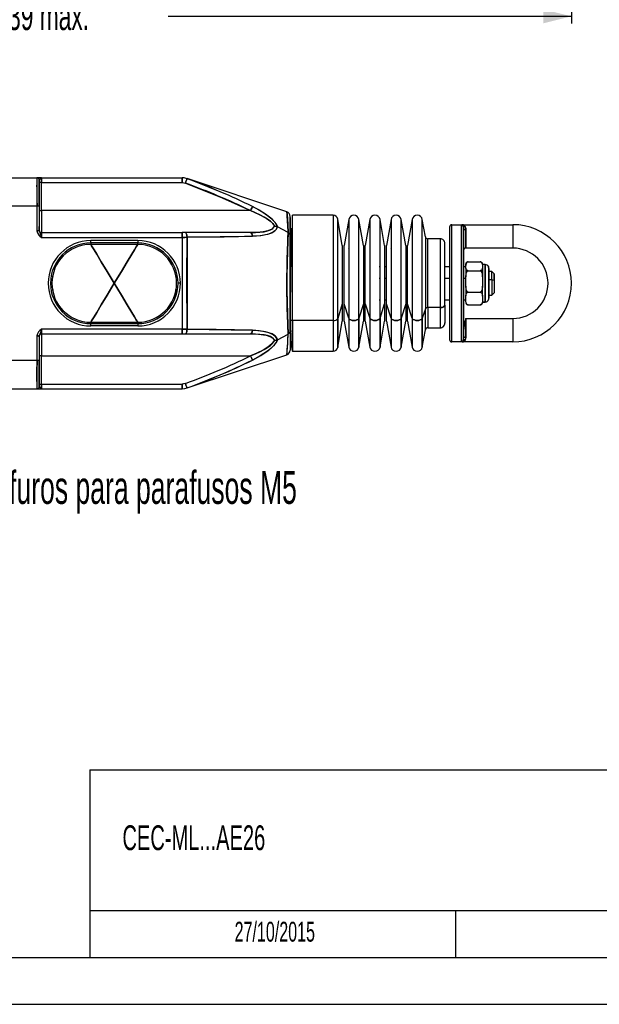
# Model space of a CAD drawing. Extents: x 0 to 1485, y 0 to 1050.
# Tile 5 of 13: x 523 to 832, y 0 to 525. Entities that reach past the tile are written whole.
import ezdxf

# ---------------------------------------------------------------- set-up
doc = ezdxf.new("R2010")
doc.units = 0
doc.header["$LTSCALE"] = 5
doc.layers.get('0').update_dxf_attribs({"linetype": 'CONTINUOUS'})
doc.styles.add('SLDTEXTSTYLE0', font='TXT', dxfattribs={"width": 0.605})
doc.dimstyles.new('SLDDIMSTYLE1', dxfattribs={"dimtxt": 15, "dimasz": 15, "dimexe": 0, "dimexo": 0.0625, "dimgap": 3.75, "dimtad": 0, "dimlfac": 0.4, "dimrnd": 1e-09, "dimzin": 12, "dimtxsty": 'SLDTEXTSTYLE0', "dimsah": 1, "dimcen": 0.09, "dimazin": 3, "dimtfac": 1, "dimtdec": 3, "dimtofl": 0, "dimtmove": 0, "dimatfit": 3, "dimtolj": 1, "dimtzin": 12})

# ---------------------------------------------------------------- blocks, each defined once
blk = doc.blocks.new('_D_1')
at = {"color": 7, "linetype": 'CONTINUOUS'}
for p, q in [((816.85, 662.73), (816.85, 523.04)), ((236.85, 606.98), (236.85, 523.04)), ((236.85, 526.79), (452.41, 526.79)), ((816.85, 526.79), (601.82, 526.79))]:
    blk.add_line(p, q, dxfattribs=at)
for points in [[(236.85, 526.79), (251.85, 523.04), (251.85, 530.54)], [(816.85, 526.79), (801.85, 530.54), (801.85, 523.04)]]:
    blk.add_solid(points, dxfattribs=at)
at = {"color": 7, "linetype": 'CONTINUOUS', "insert": (452.41, 534.46), "char_height": 15, "attachment_point": 1, "style": 'SLDTEXTSTYLE0'}
blk.add_mtext('222 min. - 239 máx.', dxfattribs=at)

msp = doc.modelspace()

# ---------------------------------------------------------------- linework, layer by layer
at = {"color": 144, "linetype": 'CONTINUOUS'}
for p, q in [((514.35, 440.694), (531.85, 440.694)), ((531.85, 440.694), (531.85, 425.694)), ((534.35, 440.694), (531.85, 440.694)), ((531.85, 435.854), (531.85, 436.827)), ((534.35, 440.694), (532.478, 440.694)), ((533.152, 439.556), (533.1, 439.444)), ((533.1, 425.694), (533.1, 439.444)), ((533.1, 439.444), (533.1, 425.694)), ((534.35, 438.194), (533.1, 438.194)), ((534.35, 438.194), (533.1, 438.194)), ((533.1, 438.119), (533.1, 429.443)), ((534.35, 440.694), (534.35, 438.194)), ((534.35, 438.194), (534.35, 440.694)), ((534.35, 440.694), (609.236, 440.694)), ((534.35, 423.194), (534.35, 438.194)), ((534.35, 438.194), (609.236, 438.194)), ((609.236, 440.694), (609.236, 438.194)), ((609.236, 440.694), (609.236, 438.194)), ((609.236, 438.194), (609.236, 440.566)), ((609.236, 438.194), (611.001, 437.873)), ((611.883, 440.212), (611.77, 440.298)), ((611.883, 440.212), (611.851, 440.128)), ((514.35, 425.694), (531.85, 425.694)), ((531.85, 429.026), (531.947, 425.694)), ((531.85, 425.694), (531.85, 412.48)), ((531.85, 425.694), (533.1, 425.694)), ((531.85, 425.694), (533.1, 425.694)), ((533.1, 429.443), (533.115, 427.132)), ((533.1, 425.694), (533.1, 412.48)), ((533.139, 423.194), (533.1, 423.214)), ((533.139, 423.194), (534.35, 423.194)), ((533.139, 423.194), (534.35, 423.194)), ((645.74, 423.194), (534.35, 423.194)), ((534.35, 423.194), (534.35, 411.444)), ((666.85, 410.075), (666.85, 420.142)), ((668.1, 364.618), (668.1, 420.694)), ((668.1, 364.618), (668.1, 420.694)), ((689.753, 420.694), (689.753, 364.618)), ((689.753, 420.68), (689.753, 364.618)), ((666.85, 410.075), (666.85, 419.941)), ((666.85, 419.444), (666.85, 365.301)), ((692.215, 365.748), (692.215, 418.628)), ((692.215, 365.748), (692.215, 418.615)), ((698.108, 418.422), (698.108, 365.861)), ((698.108, 418.408), (698.108, 365.861)), ((703.524, 365.861), (703.524, 418.422)), ((703.524, 365.861), (703.524, 418.408)), ((709.38, 418.422), (709.38, 365.861)), ((709.38, 418.415), (709.38, 365.861)), ((714.797, 365.861), (714.797, 418.422)), ((714.797, 365.861), (714.797, 418.415)), ((720.653, 418.422), (720.653, 365.861)), ((720.653, 418.408), (720.653, 365.861)), ((726.07, 365.861), (726.07, 418.422)), ((726.07, 365.861), (726.07, 418.408)), ((731.926, 418.422), (731.926, 365.861)), ((731.926, 418.415), (731.926, 365.861)), ((737.343, 365.861), (737.343, 418.422)), ((737.343, 365.861), (737.343, 418.415)), ((753.1, 353.194), (753.1, 415.694)), ((753.1, 415.694), (759.35, 415.694)), ((758.1, 415.401), (758.1, 353.487)), ((759.35, 413.819), (759.121, 414.878)), ((759.35, 415.694), (785.6, 415.694)), ((785.6, 415.694), (785.6, 403.194)), ((785.6, 415.694), (785.6, 403.194)), ((533.1, 412.48), (531.85, 412.48)), ((533.1, 412.48), (531.85, 412.48)), ((533.1, 412.48), (533.1, 412.694)), ((534.35, 408.944), (534.35, 411.444)), ((534.35, 411.444), (609.236, 411.444)), ((534.35, 411.444), (534.35, 408.944)), ((609.236, 411.444), (609.236, 408.944)), ((609.236, 411.444), (609.236, 408.944)), ((611.001, 411.444), (609.236, 411.444)), ((609.236, 408.944), (609.236, 411.444)), ((645.74, 411.444), (611.001, 411.444)), ((645.74, 411.444), (647.229, 411.499)), ((665.847, 411.491), (660.11, 414.524)), ((666.85, 358.814), (666.85, 410.075)), ((751.85, 414.444), (751.85, 354.444)), ((751.85, 414.444), (751.85, 354.444)), ((759.35, 413.819), (759.35, 355.069)), ((759.35, 355.069), (759.35, 413.819)), ((760.6, 403.194), (760.6, 413.09)), ((760.6, 413.09), (760.6, 403.194)), ((534.35, 408.944), (609.236, 408.944)), ((560.6, 405.944), (560.6, 407.194)), ((585.6, 407.194), (560.6, 407.194)), ((560.6, 405.944), (560.6, 407.194)), ((560.6, 405.944), (560.6, 405.194)), ((585.6, 405.944), (560.6, 405.944)), ((585.6, 405.194), (560.6, 405.194)), ((585.6, 407.194), (585.6, 405.944)), ((585.6, 407.194), (585.6, 405.944)), ((585.6, 405.194), (585.6, 405.944)), ((611.883, 408.955), (609.236, 408.944)), ((609.236, 408.944), (609.236, 359.944)), ((611.883, 408.955), (611.883, 359.934)), ((668.1, 404.271), (667.637, 404.216)), ((694.687, 404.608), (694.687, 373.416)), ((695.672, 373.416), (695.672, 404.608)), ((705.96, 404.608), (705.96, 373.416)), ((706.945, 373.416), (706.945, 404.608)), ((717.233, 404.608), (717.233, 373.416)), ((718.218, 373.416), (718.218, 404.608)), ((728.506, 404.608), (728.506, 373.416)), ((729.491, 373.416), (729.491, 404.608)), ((738.964, 409.227), (738.964, 370.889)), ((740.195, 371.454), (740.195, 408.194)), ((746.85, 408.194), (746.85, 371.454)), ((746.85, 408.194), (746.85, 371.454)), ((749.35, 372.822), (749.35, 405.662)), ((698.108, 403.028), (698.3, 403.375)), ((720.653, 403.028), (720.846, 403.375)), ((785.6, 403.194), (760.6, 403.194)), ((759.35, 394.569), (759.25, 394.106)), ((760.6, 392.54), (760.6, 394.566)), ((761.85, 395.936), (768.1, 395.936)), ((769.26, 394.646), (769.215, 394.966)), ((769.35, 394.566), (769.35, 392.54)), ((770.85, 394.444), (770.85, 374.493)), ((770.85, 374.493), (770.85, 394.41)), ((760.6, 392.54), (760.6, 387.869)), ((761.85, 391.171), (768.1, 391.171)), ((769.35, 393.553), (769.35, 392.54)), ((769.35, 387.869), (769.35, 392.54)), ((769.35, 392.54), (769.35, 387.869)), ((772.85, 376.483), (772.85, 392.369)), ((772.85, 392.329), (772.85, 376.483)), ((774.35, 386.269), (774.35, 390.694)), ((775.6, 389.444), (775.6, 385.904)), ((775.6, 385.904), (775.6, 389.421)), ((608.35, 384.444), (607.1, 384.444)), ((714.797, 386.999), (714.35, 386.999)), ((718.218, 386.999), (717.233, 386.999)), ((729.491, 386.999), (728.506, 386.999)), ((751.85, 386.999), (749.35, 386.999)), ((760.6, 386.999), (759.35, 386.999)), ((760.6, 382.982), (760.6, 387.869)), ((769.35, 387.869), (769.35, 385.425)), ((769.35, 387.869), (769.35, 382.982)), ((769.35, 385.425), (769.35, 382.982)), ((774.35, 386.269), (772.85, 386.269)), ((775.6, 385.904), (774.35, 386.269)), ((774.35, 386.269), (774.35, 378.194)), ((775.6, 385.904), (775.6, 379.515)), ((775.6, 385.904), (775.6, 379.444)), ((760.6, 382.982), (760.6, 377.747)), ((761.85, 379.68), (768.1, 379.68)), ((769.35, 377.747), (769.35, 382.982)), ((769.35, 377.657), (769.35, 382.982)), ((694.687, 373.416), (692.215, 365.748)), ((694.687, 373.416), (694.687, 364.281)), ((698.108, 365.861), (695.672, 373.416)), ((695.672, 364.281), (695.672, 373.416)), ((705.96, 373.416), (703.524, 365.861)), ((705.96, 373.416), (705.96, 364.281)), ((706.945, 364.281), (706.945, 373.416)), ((706.945, 373.416), (709.38, 365.861)), ((714.797, 365.861), (717.233, 373.416)), ((717.233, 373.416), (717.233, 364.281)), ((720.653, 365.861), (718.218, 373.416)), ((718.218, 364.281), (718.218, 373.416)), ((728.506, 373.416), (726.07, 365.861)), ((728.506, 373.416), (728.506, 364.281)), ((731.926, 365.861), (729.491, 373.416)), ((729.491, 364.281), (729.491, 373.416)), ((749.35, 372.822), (749.35, 363.227)), ((760.6, 374.886), (760.6, 377.747)), ((761.85, 372.953), (768.1, 372.953)), ((769.35, 377.747), (769.35, 376.316)), ((769.35, 377.747), (769.35, 374.886)), ((769.35, 374.886), (769.35, 374.237)), ((769.35, 374.493), (770.85, 374.493)), ((770.85, 374.493), (770.85, 374.485)), ((770.85, 374.493), (770.85, 374.444)), ((772.85, 376.52), (772.85, 376.483)), ((738.964, 370.889), (737.343, 365.861)), ((738.964, 359.661), (738.964, 370.889)), ((740.195, 371.454), (740.195, 360.694)), ((746.85, 371.454), (740.195, 371.454)), ((746.85, 371.454), (746.85, 360.694)), ((746.85, 371.454), (746.85, 360.694)), ((560.6, 363.694), (585.6, 363.694)), ((560.6, 363.694), (560.6, 362.944)), ((560.6, 361.694), (560.6, 362.944)), ((560.6, 362.944), (585.6, 362.944)), ((560.6, 361.694), (560.6, 362.944)), ((585.6, 362.944), (585.6, 363.694)), ((585.6, 362.944), (585.6, 361.694)), ((585.6, 362.944), (585.6, 361.694)), ((666.85, 365.301), (666.85, 349.444)), ((689.753, 364.618), (668.1, 364.618)), ((668.1, 364.618), (668.1, 348.195)), ((668.1, 348.194), (668.1, 364.618)), ((689.753, 364.618), (689.753, 348.194)), ((689.753, 364.618), (689.753, 348.195)), ((692.215, 365.748), (692.215, 350.261)), ((692.215, 350.26), (692.215, 365.748)), ((698.108, 365.861), (698.108, 350.467)), ((698.108, 365.861), (698.108, 350.467)), ((703.524, 365.861), (703.524, 350.467)), ((703.524, 350.467), (703.524, 365.861)), ((709.38, 365.861), (709.38, 350.467)), ((709.38, 365.861), (709.38, 350.467)), ((714.797, 365.861), (714.797, 350.467)), ((714.797, 350.467), (714.797, 365.861)), ((720.653, 365.861), (720.653, 350.467)), ((720.653, 365.861), (720.653, 350.467)), ((726.07, 365.861), (726.07, 350.467)), ((726.07, 350.467), (726.07, 365.861)), ((731.926, 365.861), (731.926, 350.467)), ((731.926, 365.861), (731.926, 350.467)), ((737.343, 365.861), (737.343, 350.467)), ((737.343, 350.467), (737.343, 365.861)), ((759.35, 366.944), (759.35, 355.069)), ((760.6, 365.694), (760.6, 355.798)), ((760.6, 355.798), (760.6, 365.694)), ((760.6, 365.694), (785.6, 365.694)), ((785.6, 365.694), (785.6, 353.194)), ((785.6, 365.694), (785.6, 353.194)), ((609.236, 359.944), (534.35, 359.944)), ((534.35, 359.944), (534.35, 357.444)), ((534.35, 357.444), (609.236, 357.444)), ((534.35, 357.444), (534.35, 345.694)), ((585.6, 361.694), (560.6, 361.694)), ((609.236, 359.944), (609.236, 357.444)), ((609.236, 357.444), (609.236, 359.944)), ((609.236, 359.944), (611.883, 359.934)), ((609.236, 359.944), (609.236, 357.444)), ((609.236, 357.444), (611.001, 357.444)), ((611.001, 357.444), (645.74, 357.444)), ((611.883, 359.934), (611.872, 359.775)), ((660.11, 354.365), (665.847, 357.397)), ((666.85, 358.814), (666.85, 348.746)), ((666.85, 358.814), (666.85, 348.901)), ((531.85, 356.409), (531.85, 343.194)), ((531.85, 356.409), (533.1, 356.409)), ((531.85, 356.409), (533.06, 356.409)), ((533.1, 356.409), (533.1, 343.194)), ((533.1, 356.194), (533.1, 330.712)), ((759.35, 353.194), (753.1, 353.194)), ((759.35, 353.194), (758.578, 353.258)), ((759.121, 354.011), (759.35, 355.069)), ((785.6, 353.194), (759.35, 353.194)), ((760.142, 354.321), (759.708, 353.555)), ((531.85, 343.194), (514.35, 343.194)), ((531.85, 343.194), (531.85, 328.194)), ((533.1, 343.194), (531.85, 343.194)), ((533.1, 343.194), (531.85, 343.194)), ((533.1, 345.675), (533.139, 345.694)), ((533.1, 343.194), (533.1, 329.444)), ((533.1, 329.444), (533.1, 343.194)), ((534.35, 345.694), (533.139, 345.694)), ((534.35, 345.694), (533.139, 345.694)), ((534.35, 330.694), (534.35, 345.694)), ((534.35, 345.694), (645.74, 345.694)), ((531.85, 332.131), (531.85, 339.863)), ((611.001, 331.016), (609.236, 330.694)), ((514.35, 328.194), (531.85, 328.194)), ((531.85, 328.194), (534.35, 328.194)), ((533.1, 330.694), (534.35, 330.694)), ((533.1, 330.694), (534.35, 330.694)), ((534.35, 328.194), (534.35, 330.694)), ((534.35, 330.694), (609.236, 330.694)), ((534.35, 330.694), (534.35, 328.194)), ((534.35, 328.194), (609.236, 328.194)), ((609.236, 330.694), (609.236, 328.194)), ((609.236, 328.194), (609.236, 330.694))]:
    msp.add_line(p, q, dxfattribs=at)
at = {"color": 2, "linetype": 'CONTINUOUS'}
for p, q in [((665.141, 422.514), (611.899, 440.261)), ((689.753, 420.694), (668.1, 420.694)), ((694.687, 404.608), (692.215, 418.628)), ((698.108, 418.422), (695.672, 404.608)), ((705.96, 404.608), (703.524, 418.422)), ((709.38, 418.422), (706.945, 404.608)), ((717.233, 404.608), (714.797, 418.422)), ((720.653, 418.422), (718.218, 404.608)), ((728.506, 404.608), (726.07, 418.422)), ((731.926, 418.422), (729.491, 404.608)), ((738.964, 409.227), (737.343, 418.422)), ((746.85, 408.194), (740.195, 408.194)), ((770.85, 394.444), (769.35, 394.444)), ((714.797, 393.194), (714.35, 393.194)), ((718.218, 393.194), (717.233, 393.194)), ((729.491, 393.194), (728.506, 393.194)), ((751.85, 393.194), (749.35, 393.194)), ((758.316, 393.194), (758.1, 393.194)), ((760.6, 393.194), (759.35, 393.194)), ((774.35, 390.694), (772.85, 390.694)), ((775.6, 389.444), (774.35, 390.694)), ((772.85, 378.194), (774.35, 378.194)), ((774.35, 378.194), (775.6, 379.444)), ((714.35, 375.694), (714.797, 375.694)), ((717.233, 375.694), (718.218, 375.694)), ((728.506, 375.694), (729.491, 375.694)), ((749.35, 375.694), (751.85, 375.694)), ((759.35, 375.694), (760.6, 375.694)), ((768.609, 373.092), (768.669, 373.153)), ((769.35, 374.444), (770.85, 374.444)), ((692.215, 350.26), (694.687, 364.281)), ((695.672, 364.281), (698.108, 350.467)), ((703.524, 350.467), (705.96, 364.281)), ((706.945, 364.281), (709.38, 350.467)), ((714.797, 350.467), (717.233, 364.281)), ((718.218, 364.281), (720.653, 350.467)), ((726.07, 350.467), (728.506, 364.281)), ((729.491, 364.281), (731.926, 350.467)), ((737.343, 350.467), (738.964, 359.661)), ((740.195, 360.694), (746.85, 360.694)), ((533.079, 356.409), (533.128, 356.729)), ((668.1, 348.194), (689.753, 348.194)), ((611.899, 328.627), (665.141, 346.375)), ((755, 50), (755, 25))]:
    msp.add_line(p, q, dxfattribs=at)
for p, q in [((560, 125), (1460, 125)), ((560, 125), (560, 25)), ((560, 50), (730, 50)), ((730, 50), (1330, 50)), ((25, 25), (1460, 25)), ((0, 0), (1485, 0))]:
    msp.add_line(p, q)
at = {"color": 144, "linetype": 'CONTINUOUS', "flags": 128}
for points in [[(611.883, 440.212), (610.423, 440.6), (609.236, 440.694)], [(609.236, 438.194), (610.239, 438.093), (611.001, 437.873)], [(611.883, 440.212), (611.82, 440.045), (611.738, 439.827), (611.623, 439.523), (611.482, 439.15), (611.325, 438.732), (611.001, 437.873)], [(611.001, 437.873), (611.325, 438.732), (611.482, 439.15), (611.623, 439.523), (611.738, 439.827), (611.82, 440.045), (611.883, 440.212)], [(611.553, 439.337), (611.482, 439.15), (611.325, 438.732), (611.001, 437.873)], [(611.001, 437.873), (630.644, 430.09), (645.74, 423.194)], [(533.139, 423.194), (533.143, 426.722), (533.112, 428.68)], [(646.837, 425.37), (646.698, 425.094), (646.441, 424.584), (646.101, 423.91), (645.74, 423.194)], [(645.74, 423.194), (646.101, 423.91), (646.441, 424.584), (646.698, 425.094), (646.837, 425.37)], [(660.11, 414.524), (658.825, 416.874), (657.22, 418.628), (653.74, 421.369), (650.346, 423.476), (646.837, 425.37)], [(646.837, 425.37), (649.62, 423.886), (652.29, 422.313), (654.748, 420.659), (656.595, 419.194), (658.074, 417.764), (659.327, 416.157), (660.11, 414.524)], [(645.74, 423.194), (646.101, 423.91), (646.441, 424.584), (646.698, 425.094), (646.769, 425.235)], [(645.74, 423.194), (650.044, 421.282), (654.101, 419.098), (656, 417.797), (657.567, 416.372), (658.553, 414.886)], [(658.553, 414.886), (658.193, 415.563), (657.659, 416.268), (657.056, 416.896), (656.318, 417.544), (654.737, 418.692), (653.037, 419.727), (650.758, 420.933), (648.307, 422.087), (645.74, 423.194)], [(665.155, 422.339), (665.154, 422.352), (665.242, 421.21), (665.406, 418.974), (665.617, 415.723), (665.847, 411.491)], [(658.553, 414.886), (657.181, 413.352), (654.986, 412.411), (652.408, 411.866), (649.142, 411.539), (645.74, 411.444)], [(645.74, 411.444), (648.312, 411.497), (650.761, 411.664), (653.035, 411.967), (654.735, 412.34), (656.317, 412.891), (657.058, 413.276), (657.663, 413.706), (658.553, 414.886)], [(658.553, 414.886), (659.373, 414.794), (660.11, 414.524)], [(660.11, 414.524), (659.373, 414.794), (658.553, 414.886)], [(759.35, 415.694), (758.431, 415.607), (758.1, 415.401)], [(759.35, 415.694), (758.511, 415.625), (758.1, 415.401)], [(759.121, 414.878), (759.079, 415.278), (759.159, 415.54), (759.35, 415.694)], [(759.121, 414.878), (759.115, 415.435), (759.35, 415.694)], [(759.277, 414.4), (759.269, 414.463), (759.121, 414.878)], [(760.142, 414.568), (759.67, 415.401), (759.35, 415.694)], [(760.142, 414.568), (759.628, 415.467), (759.35, 415.694)], [(759.35, 415.694), (759.712, 415.33), (760.142, 414.568)], [(533.139, 412.387), (533.104, 413.228), (533.1, 414.689)], [(611.883, 408.955), (611.82, 409.872), (611.738, 410.318), (611.623, 410.716), (611.482, 411.039), (611.325, 411.27), (611.001, 411.444)], [(611.001, 411.444), (611.325, 411.27), (611.482, 411.039), (611.623, 410.716), (611.738, 410.318), (611.82, 409.872), (611.883, 408.955)], [(611.883, 408.955), (631.611, 409.181), (639.271, 409.321), (646.837, 409.506)], [(646.837, 409.506), (638.273, 409.3), (629.558, 409.149), (620.75, 409.038), (611.883, 408.955)], [(646.837, 409.506), (646.698, 410.257), (646.441, 410.901), (646.101, 411.312), (645.74, 411.444)], [(646.837, 409.506), (646.698, 410.257), (646.441, 410.901), (646.101, 411.312), (645.74, 411.444)], [(646.011, 411.345), (646.101, 411.312), (646.441, 410.901), (646.698, 410.257), (646.837, 409.506)], [(660.11, 414.524), (659.326, 413.072), (658.761, 412.487), (658.069, 411.956), (656.589, 411.168), (654.741, 410.529), (650.91, 409.799), (646.837, 409.506)], [(646.837, 409.506), (651.293, 409.847), (655.489, 410.755), (657.174, 411.439), (658.634, 412.378), (659.532, 413.345), (660.11, 414.524)], [(665.847, 357.397), (665.819, 357.967), (665.788, 358.62), (665.754, 359.364), (665.715, 360.204), (665.625, 362.291), (665.599, 362.913), (665.591, 363.108), (665.543, 364.3), (665.487, 365.786), (665.437, 367.211), (665.393, 368.562), (665.355, 369.825), (665.237, 374.651), (665.166, 379.493), (665.141, 384.456), (665.155, 388.188), (665.197, 391.925), (665.263, 395.457), (665.355, 399.057), (665.38, 399.9), (665.408, 400.785), (665.438, 401.708), (665.472, 402.665), (665.507, 403.652), (665.546, 404.664), (665.587, 405.696), (665.591, 405.801), (665.625, 406.603), (665.649, 407.181), (665.68, 407.884), (665.716, 408.702), (665.847, 411.491)], [(665.847, 411.491), (665.63, 406.739), (665.426, 401.36), (665.264, 395.512), (665.156, 388.295), (665.154, 380.866), (665.242, 374.393), (665.406, 368.164), (665.617, 362.468), (665.847, 357.397)], [(759.35, 413.819), (759.461, 413.519), (759.808, 413.255), (760.196, 413.129), (760.6, 413.09)], [(760.6, 413.09), (760.466, 413.909), (760.142, 414.568)], [(760.142, 414.568), (760.495, 413.815), (760.6, 413.09)], [(560.6, 405.194), (560.649, 405.113), (560.796, 404.87), (561.04, 404.465), (561.382, 403.897), (562.358, 402.276), (563.725, 400.007), (566.156, 395.972), (569.281, 390.785), (573.1, 384.444)], [(573.1, 384.444), (569.281, 390.785), (566.156, 395.972), (563.725, 400.007), (562.358, 402.276), (561.382, 403.897), (561.04, 404.465), (560.796, 404.87), (560.649, 405.113), (560.6, 405.194)], [(573.1, 384.444), (576.92, 390.785), (580.045, 395.972), (582.475, 400.007), (583.843, 402.276), (584.819, 403.897), (585.161, 404.465), (585.405, 404.87), (585.552, 405.113), (585.6, 405.194)], [(585.6, 405.194), (585.552, 405.113), (585.405, 404.87), (585.161, 404.465), (584.819, 403.897), (583.843, 402.276), (582.475, 400.007), (580.045, 395.972), (576.92, 390.785), (573.1, 384.444)], [(609.236, 408.944), (610.739, 408.95), (611.883, 408.955)], [(609.236, 408.944), (609.381, 381.504), (609.236, 359.944)], [(611.883, 359.934), (611.757, 387.385), (611.883, 408.955)], [(760.6, 394.566), (760.753, 395.339), (761.088, 395.713), (761.401, 395.866), (761.612, 395.917), (761.85, 395.936)], [(761.85, 395.936), (761.614, 395.909), (761.405, 395.839), (761.093, 395.627), (760.758, 395.106), (760.6, 394.003)], [(768.1, 395.936), (768.327, 395.919), (768.546, 395.867), (768.858, 395.717), (769.192, 395.348), (769.35, 394.566)], [(768.1, 395.936), (768.337, 395.917), (768.546, 395.867), (768.858, 395.717), (769.192, 395.348), (769.35, 394.566)], [(761.85, 391.171), (761.614, 391.19), (761.405, 391.239), (761.093, 391.39), (760.758, 391.758), (760.6, 392.54)], [(760.6, 387.869), (760.758, 389.754), (761.094, 390.645), (761.406, 391.007), (761.615, 391.126), (761.85, 391.171)], [(760.6, 391.142), (760.753, 390.051), (760.827, 389.936)], [(769.35, 392.54), (769.197, 391.768), (768.863, 391.393), (768.549, 391.241), (768.329, 391.189), (768.1, 391.171)], [(769.35, 392.54), (769.197, 391.768), (768.863, 391.393), (768.549, 391.241), (768.339, 391.19), (768.1, 391.171)], [(768.1, 391.171), (768.327, 391.13), (768.545, 391.006), (768.857, 390.645), (769.192, 389.757), (769.35, 387.869)], [(768.1, 391.171), (768.336, 391.126), (768.545, 391.006), (768.857, 390.645), (769.192, 389.757), (769.35, 387.869)], [(772.85, 392.406), (772.673, 393.226), (772.61, 393.307)], [(540.65, 387.917), (540.143, 388.005), (539.698, 388.083), (539.485, 388.12), (539.419, 388.131)], [(573.1, 384.444), (569.281, 378.104), (566.156, 372.917), (563.725, 368.882), (562.358, 366.612), (561.382, 364.991), (561.04, 364.424), (560.796, 364.019), (560.649, 363.775), (560.6, 363.694)], [(560.6, 363.694), (560.649, 363.775), (560.796, 364.019), (561.04, 364.424), (561.382, 364.991), (562.358, 366.612), (563.725, 368.882), (566.156, 372.917), (569.281, 378.104), (573.1, 384.444)], [(573.1, 384.444), (576.92, 378.104), (580.045, 372.917), (582.475, 368.882), (583.843, 366.612), (584.819, 364.991), (585.161, 364.424), (585.405, 364.019), (585.552, 363.775), (585.6, 363.694)], [(585.6, 363.694), (585.552, 363.775), (585.405, 364.019), (585.161, 364.424), (584.819, 364.991), (583.843, 366.612), (582.475, 368.882), (580.045, 372.917), (576.92, 378.104), (573.1, 384.444)], [(606.782, 388.131), (606.672, 388.112), (606.33, 388.053), (605.949, 387.986), (605.55, 387.917)], [(539.419, 380.757), (539.528, 380.776), (539.87, 380.836), (540.252, 380.902), (540.65, 380.972)], [(605.55, 380.972), (606.058, 380.883), (606.503, 380.806), (606.716, 380.769), (606.782, 380.757)], [(761.85, 379.68), (761.614, 379.724), (761.405, 379.844), (761.094, 380.206), (760.759, 381.094), (760.6, 382.982)], [(760.6, 381.02), (760.758, 379.134), (760.827, 378.953)], [(760.6, 377.747), (760.753, 378.837), (761.088, 379.366), (761.401, 379.581), (761.612, 379.653), (761.85, 379.68)], [(769.35, 382.982), (769.192, 381.096), (768.857, 380.206), (768.544, 379.844), (768.326, 379.721), (768.1, 379.68)], [(769.35, 382.982), (769.192, 381.096), (768.857, 380.206), (768.544, 379.844), (768.336, 379.724), (768.1, 379.68)], [(768.1, 379.68), (768.327, 379.655), (768.546, 379.583), (768.858, 379.371), (769.192, 378.85), (769.35, 377.747)], [(768.1, 379.68), (768.337, 379.653), (768.546, 379.583), (768.858, 379.371), (769.192, 378.85), (769.35, 377.747)], [(746.85, 371.454), (747.881, 371.576), (748.785, 371.956), (749.216, 372.379), (749.35, 372.822)], [(749.35, 372.822), (749.128, 372.258), (748.434, 371.764), (747.659, 371.528), (746.85, 371.454)], [(761.85, 372.953), (761.614, 372.979), (761.405, 373.05), (761.093, 373.262), (760.758, 373.782), (760.6, 374.886)], [(760.6, 374.322), (760.753, 373.55), (761.088, 373.175), (761.401, 373.023), (761.612, 372.972), (761.85, 372.953)], [(769.35, 374.886), (769.197, 373.795), (768.863, 373.267), (768.549, 373.051), (768.329, 372.978), (768.1, 372.953)], [(769.35, 374.886), (769.197, 373.795), (768.863, 373.267), (768.549, 373.051), (768.339, 372.98), (768.1, 372.953)], [(768.1, 372.953), (768.327, 372.97), (768.546, 373.021), (768.858, 373.172), (769.192, 373.54), (769.35, 374.322)], [(666.85, 365.301), (666.961, 365.019), (667.308, 364.772), (667.696, 364.654), (668.1, 364.618)], [(668.1, 364.618), (667.585, 364.678), (667.133, 364.868), (666.918, 365.08), (666.85, 365.301)], [(698.108, 365.861), (698.3, 365.514), (698.716, 365.151), (699.263, 364.88), (699.985, 364.688), (700.816, 364.618), (701.647, 364.688), (702.369, 364.88), (702.916, 365.151), (703.331, 365.514), (703.524, 365.861)], [(703.524, 365.861), (703.331, 365.514), (702.916, 365.151), (702.369, 364.88), (701.647, 364.688), (700.816, 364.618), (699.985, 364.688), (699.263, 364.88), (698.716, 365.151), (698.3, 365.514), (698.108, 365.861)], [(714.797, 365.861), (714.604, 365.514), (714.189, 365.151), (713.642, 364.88), (712.92, 364.688), (712.089, 364.618), (711.258, 364.688), (710.536, 364.88), (709.989, 365.151), (709.573, 365.514), (709.38, 365.861)], [(709.38, 365.861), (709.573, 365.514), (709.989, 365.151), (710.536, 364.88), (711.258, 364.688), (712.089, 364.618), (712.92, 364.688), (713.642, 364.88), (714.189, 365.151), (714.604, 365.514), (714.797, 365.861)], [(720.653, 365.861), (720.846, 365.514), (721.262, 365.151), (721.809, 364.88), (722.531, 364.688), (723.362, 364.618), (724.193, 364.688), (724.915, 364.88), (725.462, 365.151), (725.877, 365.514), (726.07, 365.861)], [(726.07, 365.861), (725.877, 365.514), (725.462, 365.151), (724.915, 364.88), (724.193, 364.688), (723.362, 364.618), (722.531, 364.688), (721.809, 364.88), (721.262, 365.151), (720.846, 365.514), (720.653, 365.861)], [(731.926, 365.861), (732.119, 365.514), (732.535, 365.151), (733.082, 364.88), (733.804, 364.688), (734.635, 364.618), (735.465, 364.688), (736.187, 364.88), (736.735, 365.151), (737.15, 365.514), (737.343, 365.861)], [(737.343, 365.861), (737.15, 365.514), (736.735, 365.151), (736.187, 364.88), (735.465, 364.688), (734.635, 364.618), (733.804, 364.688), (733.082, 364.88), (732.535, 365.151), (732.119, 365.514), (731.926, 365.861)], [(611.883, 359.934), (610.423, 359.94), (609.236, 359.944)], [(611.001, 357.444), (611.325, 357.619), (611.482, 357.85), (611.623, 358.173), (611.738, 358.571), (611.82, 359.017), (611.883, 359.934)], [(611.883, 359.934), (611.82, 359.017), (611.738, 358.571), (611.623, 358.173), (611.482, 357.85), (611.325, 357.619), (611.163, 357.532)], [(611.883, 359.934), (623.769, 359.816), (635.472, 359.642), (646.837, 359.382)], [(646.837, 359.382), (637.19, 359.61), (627.405, 359.77), (611.883, 359.934)], [(645.74, 357.444), (646.101, 357.576), (646.441, 357.988), (646.698, 358.631), (646.837, 359.382)], [(658.553, 354.003), (658.193, 354.629), (657.659, 355.186), (657.056, 355.614), (656.318, 355.997), (654.737, 356.548), (653.037, 356.921), (650.758, 357.225), (648.307, 357.392), (645.74, 357.444)], [(645.74, 357.444), (650.044, 357.288), (654.101, 356.707), (656, 356.131), (657.567, 355.261), (658.553, 354.003)], [(646.837, 359.382), (646.698, 358.631), (646.441, 357.988), (646.101, 357.576), (645.915, 357.508)], [(646.837, 359.382), (649.62, 359.225), (652.29, 358.893), (654.748, 358.358), (656.595, 357.718), (658.074, 356.929), (659.327, 355.814), (660.11, 354.365)], [(660.11, 354.365), (658.825, 356.344), (657.22, 357.426), (653.74, 358.611), (650.346, 359.154), (646.837, 359.382)], [(665.141, 346.375), (665.141, 346.375), (665.155, 346.552), (665.197, 347.09), (665.263, 347.946), (665.355, 349.195), (665.38, 349.547), (665.408, 349.943), (665.438, 350.385), (665.472, 350.877), (665.507, 351.421), (665.546, 352.02), (665.587, 352.676), (665.591, 352.746), (665.625, 353.293), (665.649, 353.708), (665.68, 354.235), (665.716, 354.882), (665.847, 357.397)], [(533.106, 355.819), (533.107, 355.933), (533.139, 356.502)], [(645.74, 345.694), (648.312, 346.804), (650.761, 347.958), (653.035, 349.16), (654.735, 350.195), (656.317, 351.343), (657.058, 351.994), (657.663, 352.626), (658.553, 354.003)], [(658.553, 354.003), (657.181, 352.113), (654.986, 350.362), (652.408, 348.812), (649.142, 347.182), (645.74, 345.694)], [(660.11, 354.365), (659.326, 352.728), (658.761, 351.932), (658.069, 351.118), (656.589, 349.689), (654.741, 348.225), (650.91, 345.74), (646.837, 343.519)], [(646.837, 343.519), (651.293, 345.966), (655.489, 348.788), (657.174, 350.218), (658.634, 351.772), (659.532, 353.069), (660.11, 354.365)], [(660.11, 354.365), (659.373, 354.095), (658.553, 354.003)], [(658.553, 354.003), (659.373, 354.095), (660.11, 354.365)], [(758.1, 353.487), (758.511, 353.264), (759.35, 353.194)], [(758.1, 353.487), (758.601, 353.248), (759.35, 353.194)], [(759.35, 353.194), (759.115, 353.454), (759.121, 354.011)], [(759.121, 354.011), (759.299, 354.555), (759.35, 355.069)], [(760.6, 355.798), (760.085, 355.734), (759.633, 355.531), (759.418, 355.305), (759.35, 355.069)], [(759.35, 355.069), (759.374, 355.212), (759.446, 355.348), (759.561, 355.474), (759.716, 355.585), (759.906, 355.676), (760.122, 355.743), (760.356, 355.784), (760.6, 355.798)], [(760.142, 354.321), (759.628, 353.421), (759.35, 353.194)], [(759.35, 353.194), (759.671, 353.488), (760.142, 354.321)], [(760.6, 355.798), (760.438, 354.901), (760.142, 354.321)], [(760.142, 354.321), (760.468, 354.985), (760.6, 355.798)], [(531.948, 343.194), (531.904, 341.574), (531.85, 339.863)], [(533.1, 339.446), (533.153, 342.908), (533.139, 345.694)], [(646.837, 343.519), (646.698, 343.795), (646.441, 344.305), (646.101, 344.979), (645.74, 345.694)], [(645.74, 345.694), (646.101, 344.979), (646.441, 344.305), (646.698, 343.795), (646.837, 343.519)], [(646.769, 343.653), (646.698, 343.795), (646.441, 344.305), (646.101, 344.979), (645.74, 345.694)], [(611.001, 331.016), (610.026, 330.757), (609.236, 330.694)], [(611.883, 328.677), (611.82, 328.844), (611.738, 329.062), (611.623, 329.365), (611.482, 329.739), (611.325, 330.157), (611.001, 331.016)], [(611.001, 331.016), (611.325, 330.157), (611.482, 329.739), (611.623, 329.365), (611.738, 329.062), (611.82, 328.844), (611.851, 328.76)], [(609.236, 328.194), (610.739, 328.346), (611.883, 328.677)], [(611.77, 328.591), (611.757, 328.581), (611.883, 328.677)]]:
    msp.add_lwpolyline(points, dxfattribs=at)
at = {"color": 2, "linetype": 'CONTINUOUS', "flags": 128}
for points in [[(647.732, 411.475), (646.828, 411.438), (645.919, 411.413)], [(667.65, 413.879), (667.64, 413.619), (667.526, 409.77), (667.416, 405.348), (667.312, 400.561), (667.216, 395.62), (667.13, 390.714), (667.054, 385.997), (666.99, 381.58), (666.938, 377.532), (666.888, 372.758), (666.859, 368.697), (666.85, 365.301)], [(772.791, 391.875), (772.753, 392.677), (772.578, 393.448), (772.418, 393.679), (772.315, 393.791), (772.195, 393.902), (772.059, 394.011), (771.989, 394.059)], [(645.919, 357.476), (646.828, 357.45), (647.732, 357.413)]]:
    msp.add_lwpolyline(points, dxfattribs=at)
at = {"color": 144, "linetype": 'CONTINUOUS'}
for centre, radius, start, end in [((531.85, 439.444), 1.25, 0.0005, 89.99961), ((531.85, 439.444), 1.25, 0, 90), ((535.223, 438.572), 2.295, 112.34823, 157.65166), ((535.234, 438.565), 2.306, 112.53297, 154.54368), ((483.513, 87.695), 372.662, 64.19437, 69.99514), ((487.332, 98.31), 363.881, 64.00182, 69.98387), ((493.278, 112.313), 348.69, 63.87138, 70.11431), ((313.966, 394.489), 352.291, 2.76629, 4.56264), ((753.1, 414.444), 1.25, 90.00201, 179.99884), ((753.1, 414.444), 1.25, 90.00149, 179.99937), ((758.102, 414.148), 1.253, 35.603, 90.08872), ((758.102, 414.148), 1.254, 35.61229, 90.07944), ((759.714, 415.152), 0.653, 123.8183, 204.82171), ((759.892, 415.579), 1.042, 222.32151, 283.8926), ((785.6, 384.444), 31.25, 270, 90), ((536.135, 412.858), 4.301, 185.04037, 245.48853), ((536.224, 412.921), 4.396, 185.761, 244.7679), ((534.35, 412.694), 1.25, 179.99985, 270.00015), ((534.35, 412.694), 1.25, 180, 270), ((600.163, 434.201), 70.492, 197.94709, 200.99543), ((569.733, 423.443), 38.238, 196.66061, 202.28191), ((665.17, 409.948), 1.685, 4.30595, 66.32014), ((665.17, 409.948), 1.685, 4.30253, 66.32356), ((760.462, 414.438), 1.355, 222.15408, 275.84305), ((560.6, 384.444), 22.75, 90, 270), ((560.6, 384.444), 22.75, 90, 270), ((560.6, 384.444), 21.5, 90, 270), ((560.6, 384.444), 21.5, 90, 180), ((560.6, 384.444), 20.75, 90, 270), ((585.6, 384.444), 22.75, 359.99997, 89.99996), ((585.6, 384.444), 22.75, 0, 90), ((585.6, 384.444), 21.5, 0, 90), ((585.6, 384.444), 21.5, 270, 90), ((585.6, 384.444), 20.75, 270, 90), ((667.487, 403.492), 0.644, 98.68028, 171.46937), ((760.6, 401.944), 1.25, 90.00013, 180.00051), ((760.6, 401.944), 1.25, 89.9989, 180.00175), ((785.6, 384.444), 18.75, 270, 90), ((768.13, 394.756), 1.18, 22.33582, 91.42801), ((768.055, 394.72), 1.216, 354.52114, 87.87848), ((768.259, 395.118), 0.781, 29.79958, 79.01363), ((771.263, 392.53), 1.592, 355.52063, 52.1891), ((560.6, 384.444), 21.5, 180, 270), ((585.6, 384.444), 21.5, 270, 0), ((585.6, 384.444), 22.75, 270, 0), ((585.6, 384.444), 22.75, 270.00005, 0.00002), ((768.115, 374.323), 1.37, 269.38134, 302.8274), ((770.856, 376.487), 1.995, 269.84858, 359.87461), ((740.011, 370.232), 1.236, 81.42182, 147.88226), ((740.041, 370.165), 1.298, 83.20491, 146.09916), ((690.121, 367.062), 2.472, 261.42145, 327.88262), ((690.06, 367.195), 2.596, 263.20358, 326.1005), ((536.135, 356.031), 4.301, 114.51159, 174.95951), ((536.052, 356.089), 4.214, 113.81699, 175.65411), ((569.733, 345.446), 38.238, 157.7181, 163.33938), ((600.173, 334.684), 70.503, 159.00481, 162.05267), ((534.35, 356.194), 1.25, 90, 180), ((534.35, 356.194), 1.25, 90.00016, 179.99984), ((324.127, 373.753), 342.111, 355.43913, 357.25971), ((665.17, 358.94), 1.685, 293.67962, 355.69447), ((665.17, 358.94), 1.685, 293.67627, 355.69746), ((753.1, 354.444), 1.25, 180.00038, 269.99876), ((753.1, 354.444), 1.25, 180.00116, 269.99799), ((758.102, 354.742), 1.254, 269.94019, 324.36809), ((758.102, 354.741), 1.254, 269.92121, 324.38707), ((759.714, 353.737), 0.653, 155.1783, 236.18185), ((759.892, 353.309), 1.042, 76.10747, 137.6789), ((478.411, 693.268), 385.755, 290.10338, 295.70711), ((486.767, 673.491), 364.312, 289.93833, 295.87217), ((500.223, 640.22), 330.949, 289.71817, 296.29612), ((487.112, 671.097), 364.444, 290.02074, 295.99356), ((531.85, 329.444), 1.25, 270, 0), ((531.85, 329.444), 1.25, 270.00016, 359.99984), ((535.223, 330.317), 2.295, 202.34819, 247.65181), ((535.234, 330.324), 2.306, 205.45572, 247.46728)]:
    msp.add_arc(centre, radius, start, end, dxfattribs=at)
at = {"color": 2, "linetype": 'CONTINUOUS'}
for centre, radius, start, end in [((664.35, 420.142), 2.5, 0.00099, 71.56476), ((689.753, 418.194), 2.5, 10.00029, 89.99993), ((700.816, 417.944), 2.75, 9.9999, 170.0001), ((712.089, 417.944), 2.75, 10.00017, 169.99983), ((723.362, 417.944), 2.75, 9.99967, 170.00033), ((734.635, 417.944), 2.75, 9.9999, 170.0001), ((740.195, 409.444), 1.25, 190.00108, 270.00003), ((746.814, 405.657), 2.537, 358.94628, 89.17108), ((770.805, 392.435), 2.01, 53.91927, 88.71209), ((770.845, 376.45), 2.006, 270.15392, 0.94112), ((810.721, 364.853), 143.871, 179.82142, 182.48498), ((746.814, 363.231), 2.537, 270.82887, 1.05367), ((783.626, 357.654), 24.389, 160.75246, 185.5891), ((707.253, 357.533), 40.251, 179.18325, 193.41618), ((740.195, 359.444), 1.25, 90.0005, 169.99838), ((664.35, 348.746), 2.5, 288.43536, 359.99899), ((689.753, 350.694), 2.5, 269.99982, 349.99983), ((700.816, 350.944), 2.75, 190.00026, 349.99974), ((712.089, 350.944), 2.75, 189.99999, 350.00001), ((723.362, 350.944), 2.75, 189.99976, 350.00024), ((734.635, 350.944), 2.75, 190.00026, 349.99974)]:
    msp.add_arc(centre, radius, start, end, dxfattribs=at)

# ---------------------------------------------------------------- texts
at = {"color": 7, "linetype": 'CONTINUOUS', "insert": (505.196, 284.329), "char_height": 17.5, "attachment_point": 1, "style": 'SLDTEXTSTYLE0'}
msp.add_mtext('4 furos para parafusos M5', dxfattribs=at)
at = {"style": 'SLDTEXTSTYLE0'}
for s, insert, char_height, attachment_point in [('CEC-ML...AE26', (577.464, 95.435), 13.22917, 1), ('27/10/2015', (658.679, 44.005), 10.5833, 2)]:
    msp.add_mtext(s, dxfattribs=dict(at, insert=insert, char_height=char_height, attachment_point=attachment_point))

# ---------------------------------------------------------------- dimensions: what is measured, and where the dimension line sits
at = {"color": 7, "linetype": 'CONTINUOUS'}
dim = msp.add_linear_dim(base=(236.85, 526.788), p1=(816.85, 667.73), p2=(236.85, 611.98), text='222 min. - 239 máx.', dimstyle='SLDDIMSTYLE1', dxfattribs=at)
dim.commit()
dim.dimension.update_dxf_attribs({"geometry": '_D_1', "text_midpoint": (527.114, 526.788), "dimtype": 160})

doc.saveas('drawing.dxf')
